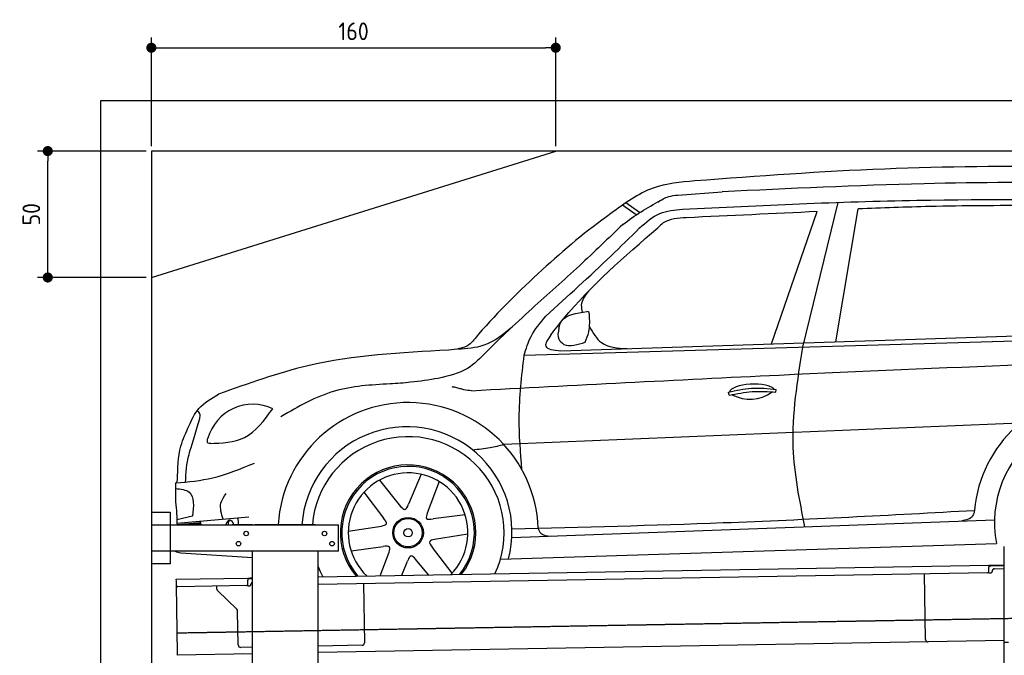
# Model space of a CAD drawing. Header units: millimetres. Extents: x 552 to 7231, y 5667 to 12436.
# Tile 4 of 5: x 552 to 4448, y 9922 to 12436. Entities that reach past the tile are written whole.
import ezdxf

# ---------------------------------------------------------------- set-up
doc = ezdxf.new("R2010")
doc.units = ezdxf.units.MM
doc.linetypes.add('GEN3', pattern=[6.25, 5, -1.25])
doc.layers.get('0').update_dxf_attribs({"lineweight": 25})
doc.layers.add('3', color=6, linetype='GEN3', lineweight=25)
doc.layers.add('4', color=3, linetype='Continuous', lineweight=25)
doc.layers.add('Car', color=10, linetype='Continuous')
doc.styles.get("Standard").update_dxf_attribs({"font": 'ISOCP.SHX'})
doc.dimstyles.new('GEN-ISO$0', dxfattribs={"dimscale": 20, "dimtxt": 3.5, "dimasz": 2, "dimexe": 2, "dimexo": 1, "dimgap": 1.5, "dimtad": 1, "dimdec": 1, "dimlfac": 0.1, "dimdsep": 46, "dimtxsty": 'Standard', "dimblk": 'PUNKT', "dimcen": 2, "dimclrd": 256, "dimclre": 256, "dimclrt": 2, "dimadec": 0, "dimazin": 0, "dimtp": 0.1, "dimtm": 0.1, "dimtfac": 0.71, "dimtdec": 1, "dimtmove": 2, "dimatfit": 3, "dimldrblk": 'PUNKT', "dimfxl": 1, "dimtolj": 1, "dimarcsym": 0})

# ---------------------------------------------------------------- blocks, each defined once
blk = doc.blocks.new('PUNKT')
at = {"layer": '4', "color": 0, "linetype": 'ByBlock'}
blk.add_line((-0.5, 0), (-1, 0), dxfattribs=at)
at = {"layer": '4', "color": 0, "linetype": 'ByBlock', "const_width": 0.5}
blk.add_lwpolyline([(-0.25, 0, 1), (0.25, 0, 1)], format="xyb", close=True, dxfattribs=at)
blk = doc.blocks.new('*D8')
at = {"layer": '4', "lineweight": -2, "transparency": 16777216}
for p, q in [((1052.8, 11915.9), (622.8, 11915.9)), ((662.8, 11455.9), (662.8, 11875.9)), ((1052.8, 11415.9), (622.8, 11415.9))]:
    blk.add_line(p, q, dxfattribs=at)
at = {"layer": 'Defpoints', "color": 0, "transparency": 16777216}
for p in [(662.8, 11915.9), (1072.8, 11915.9), (1072.8, 11415.9)]:
    blk.add_point(p, dxfattribs=at)
at = {"layer": '4', "lineweight": -2, "transparency": 16777216, "xscale": 40, "yscale": 40, "zscale": 40}
for p, rotation in [((662.8, 11915.9), 90), ((662.8, 11415.9), 270)]:
    blk.add_blockref('PUNKT', p, dxfattribs=dict(at, rotation=rotation))
at = {"layer": '4', "color": 2, "transparency": 16777216, "insert": (597.8, 11665.9), "char_height": 70, "attachment_point": 5, "rotation": 90}
blk.add_mtext('\\A1;50', dxfattribs=at)
blk = doc.blocks.new('*D9')
at = {"layer": '4', "lineweight": -2, "transparency": 16777216}
for p, q in [((1072.8, 11935.9), (1072.8, 12364.6)), ((2672.8, 11935.9), (2672.8, 12364.6)), ((1112.8, 12324.6), (2632.8, 12324.6))]:
    blk.add_line(p, q, dxfattribs=at)
at = {"layer": 'Defpoints', "color": 0, "transparency": 16777216}
for p in [(2672.8, 12324.6), (1072.8, 11915.9), (2672.8, 11915.9)]:
    blk.add_point(p, dxfattribs=at)
at = {"layer": '4', "lineweight": -2, "transparency": 16777216, "xscale": 40, "yscale": 40, "zscale": 40, "rotation": 180}
blk.add_blockref('PUNKT', (1072.8, 12324.6), dxfattribs=at)
at = {"layer": '4', "lineweight": -2, "transparency": 16777216, "xscale": 40, "yscale": 40, "zscale": 40}
blk.add_blockref('PUNKT', (2672.8, 12324.6), dxfattribs=at)
at = {"layer": '4', "color": 2, "transparency": 16777216, "insert": (1872.8, 12389.6), "char_height": 70, "attachment_point": 5}
blk.add_mtext('\\A1;160', dxfattribs=at)

msp = doc.modelspace()

# ---------------------------------------------------------------- linework, layer by layer
for p, q in [((872.77, 5915.9), (872.77, 12115.9)), ((872.77, 12115.9), (6472.77, 12115.9)), ((6272.78, 11915.9), (1072.77, 11915.9)), ((1072.77, 11915.9), (1072.77, 6165.9)), ((1072.77, 11415.9), (2672.77, 11915.9)), ((1072.77, 10488.02), (1147.77, 10488.02)), ((1147.77, 10488.02), (1147.77, 10283.02)), ((1072.77, 10438.02), (1812.77, 10438.02)), ((1472.77, 10438.02), (1392.77, 10438.02)), ((1472.77, 10438.02), (1482.77, 10438.02)), ((1722.77, 10438.02), (1482.77, 10438.02)), ((1722.77, 10438.02), (1732.77, 10438.02)), ((1732.77, 10438.02), (1812.77, 10438.02)), ((1812.77, 10333.02), (1812.77, 10438.02)), ((1812.77, 10333.02), (1072.77, 10333.02)), ((1472.77, 8708.02), (1472.77, 10333.02)), ((1732.77, 8013.02), (1732.77, 10333.02)), ((4447.57, 9972.48), (4447.57, 10352.48)), ((4447.57, 9972.48), (4447.57, 10352.48)), ((1147.77, 10283.02), (1072.77, 10283.02)), ((1732.77, 10232.07), (4386.09, 10278.39)), ((4381.61, 10248.3), (1732.77, 10202.07)), ((4386.09, 10278.39), (4396.09, 10278.56)), ((4386.09, 10278.39), (4386.23, 10270.39)), ((4396.16, 10274.56), (4386.16, 10274.39)), ((4386.52, 10253.39), (4386.23, 10270.39)), ((4389.13, 10247.43), (4394.13, 10247.52)), ((4396.09, 10278.56), (4445.89, 10279.43)), ((4447.57, 10275.46), (4396.16, 10274.56)), ((4399.04, 10252.61), (4399.02, 10253.61)), ((4408.85, 10263.78), (4447.57, 10264.46)), ((1171.58, 10222.28), (1454.03, 10227.21)), ((1171.72, 10214.28), (1171.58, 10222.28)), ((1172.01, 10197.28), (1171.72, 10214.28)), ((1454.03, 10227.21), (1464.03, 10227.38)), ((1454.03, 10227.21), (1454.17, 10219.21)), ((1464.1, 10223.38), (1454.1, 10223.21)), ((1454.47, 10202.21), (1454.17, 10219.21)), ((1464.03, 10227.38), (1472.77, 10227.53)), ((1472.77, 10223.53), (1464.1, 10223.38)), ((4136.19, 9983.98), (4131.65, 10243.94)), ((1176.67, 9930.32), (1172.01, 10197.28)), ((1449.56, 10197.12), (1177.1, 10192.37)), ((1332.28, 10183.22), (1332.08, 10195.07)), ((1410.76, 10103.36), (1335.34, 10176.2)), ((1457.08, 10196.26), (1462.07, 10196.34)), ((1466.99, 10201.43), (1466.97, 10202.43)), ((1911.99, 10205.2), (1916.07, 9971.23)), ((1416.15, 9962.51), (1413.81, 10096.34)), ((4146.36, 9974.16), (1732.77, 9932.03)), ((4447.57, 9979.41), (4146.36, 9974.16)), ((1472.77, 9953.49), (1426.32, 9952.68)), ((1906.25, 9961.06), (1732.77, 9958.03)), ((4447.57, 9972.48), (4447.57, 9969.48)), ((4463.57, 9972.48), (4447.57, 9972.48)), ((4447.57, 9972.48), (4447.57, 9969.48)), ((4463.57, 9972.48), (4447.57, 9972.48)), ((4447.57, 8072.48), (4447.57, 9969.48)), ((1176.81, 9922.32), (1176.67, 9930.32)), ((1472.77, 9927.49), (1176.81, 9922.32))]:
    msp.add_line(p, q)
for centre in [(1447.77, 10403.02), (1757.77, 10403.02), (1417.77, 10363.02), (1787.77, 10363.02)]:
    msp.add_circle(centre, 9)
for centre, radius, start, end in [((4381.53, 10253.3), 5, 271, 1), ((4389.04, 10252.43), 5, 214.23672, 271), ((4394.04, 10252.52), 5, 271, 1), ((4409.02, 10253.78), 10, 91, 181), ((1476.97, 10202.6), 10, 114.78744, 181), ((1177.01, 10197.37), 5, 181, 271), ((1342.28, 10183.39), 10, 181, 226), ((1449.47, 10202.12), 5, 271, 1), ((1456.99, 10201.25), 5, 214.23672, 271), ((1461.99, 10201.34), 5, 271, 1), ((1403.81, 10096.17), 10, 1, 46), ((4146.19, 9984.15), 10, 181, 271), ((1426.15, 9962.68), 10, 181, 271), ((1906.07, 9971.06), 10, 271, 1)]:
    msp.add_arc(centre, radius, start, end)
at = {"layer": '3'}
msp.add_line((1175.28, 10010.3), (6230.45, 10098.53), dxfattribs=at)
at = {"layer": 'Car'}
for p, q in [((3156.12, 11742.03), (3330.75, 11754.59)), ((2990.34, 11663.96), (2936.75, 11702.04)), ((3004.77, 11672.86), (2949.62, 11710.99)), ((3650.96, 11140.51), (3789.86, 11713.06)), ((3781.45, 11161.72), (3868.75, 11687.31)), ((3526.74, 11153.28), (3707.69, 11676.46)), ((2547.78, 11108.52), (5214.68, 11185.84)), ((2692.76, 11125.68), (5192.78, 11208.48)), ((3359.4, 10950.21), (3356.26, 10962.15)), ((3544.24, 10962.22), (3545.51, 10973.36)), ((2139.83, 10637.49), (2090.56, 10519.12)), ((1975.06, 10614.16), (2059, 10510.43)), ((2211.71, 10608.54), (2163.85, 10483.98)), ((1914.05, 10566.38), (1991.92, 10464.53)), ((1236.05, 10471.37), (1173.83, 10456.67)), ((1174.21, 10443.85), (1458.33, 10468.68)), ((1174.3, 10439.44), (1267.78, 10447.19)), ((1206.65, 10438.02), (1268.47, 10443.33)), ((2314.3, 10477.51), (2187.15, 10461)), ((2499.09, 10387.77), (4408.84, 10457.39)), ((1253.78, 10438.02), (1269.11, 10439.43)), ((1851.88, 10412.02), (1983.68, 10432.85)), ((2325.16, 10400.79), (2193.36, 10379.96)), ((2453.84, 10301.95), (4416.89, 10364.33)), ((1189.03, 10326.91), (1472.77, 10307.87)), ((1862.74, 10335.3), (1989.89, 10351.81)), ((1977.66, 10236.35), (2013.19, 10328.83)), ((2262.99, 10246.43), (2185.12, 10348.29)), ((2063.23, 10237.84), (2086.48, 10293.69)), ((2168.78, 10239.68), (2118.04, 10302.39))]:
    msp.add_line(p, q, dxfattribs=at)
for radius in [60.48, 56.18, 16.64]:
    msp.add_circle((2088.52, 10406.41), radius, dxfattribs=at)
for centre, radius, start, end in [((4844.85, 10446.12), 517.9, 7.67103, 174.59489), ((1474.08, 10730.61), 184.14, 64.58508, 164.35679), ((2088.52, 10406.41), 514.77, 2.02938, 176.47946), ((4839.52, 10447.81), 430.79, 352.99458, 191.1732), ((2083.59, 10409.47), 416.06, 345.09923, 176.06575), ((2088.52, 10406.41), 379.96, 334.74188, 175.22779), ((2088.52, 10406.41), 268.2, 322.18821, 219.81179), ((2088.52, 10406.41), 262.27, 321.13756, 220.86244), ((2088.52, 10406.41), 236.71, 315.75316, 226.24684), ((1160.8, 10615.91), 15.25, 302.25705, 354.48043), ((2088.52, 10406.41), 379.96, 200.56481, 207.25812)]:
    msp.add_arc(centre, radius, start, end, dxfattribs=at)
for centre, major_axis, ratio, start_param, end_param in [((3449.76, 10964.31), (-89.27, -3.51), 0.3344392, 3.3616366, 6.2046976), ((3423.52, 11357.22), (-27.02, 422.91), 0.577039, 2.8101265, 3.4780899), ((1383.24, 10422.09), (0.59, -33.97), 0.5235014, 2.0496113, 4.215299), ((1383.24, 10422.09), (0.07, -34.06), 0.233483, 3.2138645, 4.2252862)]:
    msp.add_ellipse(centre, major_axis=major_axis, ratio=ratio, start_param=start_param, end_param=end_param, dxfattribs=at)
for points, knots in [([(5432.18, 11843.4), (4945.94, 11853.7), (4208.46, 11869.3), (3473.18, 11817.13), (3222.74, 11797.76)], [0, 0, 0, 0, 145.7767006, 221.0985088, 221.0985088, 221.0985088, 221.0985088]), ([(3174.49, 11685.87), (3483.4, 11700.92), (4079.96, 11729.99), (4677.08, 11723.49), (4933.59, 11719.13)], [0, 0, 0, 0, 92.7570751, 179.1287087, 179.1287087, 179.1287087, 179.1287087]), ([(4558.47, 11700.69), (4423.34, 11700.15), (4193.36, 11699.23), (3963.54, 11690.86), (3868.75, 11687.31)], [0, 0, 0, 0, 40.5335951, 68.9891973, 68.9891973, 68.9891973, 68.9891973]), ([(2891.33, 11668.99), (2795.25, 11601.33), (2612.41, 11445.92), (2446.61, 11281.62), (2367, 11191.73)], [0, 0, 0, 0, 35.1101955, 71.1973858, 71.1973858, 71.1973858, 71.1973858]), ([(2685.53, 11215.33), (2687.36, 11225.83), (2700.71, 11267.39), (2754.71, 11275.41), (2796.38, 11281.61)], [4.3267327, 4.3267327, 4.3267327, 4.3267327, 7.5217653, 18.3125191, 18.3125191, 18.3125191, 18.3125191]), ([(2685.53, 11215.33), (2682.13, 11199.5), (2676.44, 11173.09), (2696.57, 11157.48), (2705.12, 11151.43)], [0, 0, 0, 0, 4.3638538, 7.2758736, 7.2758736, 7.2758736, 7.2758736]), ([(1302.07, 10759.75), (1351.94, 10760.81), (1456.79, 10765.43), (1519.75, 10851.39), (1553.11, 10896.93)], [0.9310276, 0.9310276, 0.9310276, 0.9310276, 15.0900716, 31.0453666, 31.0453666, 31.0453666, 31.0453666]), ([(1208.24, 10605.46), (1209.14, 10643.71), (1213.47, 10700.09), (1235.74, 10757.6), (1264.45, 10857.75)], [0, 0, 0, 0, 11.9611006, 18.8954237, 18.8954237, 18.8954237, 18.8954237]), ([(1167.94, 10539.52), (1170.61, 10509.09), (1173.57, 10475.29), (1174.27, 10441.4), (1174.32, 10438.02)], [0, 0, 0, 0, 91.5661795, 101.7178039, 101.7178039, 101.7178039, 101.7178039]), ([(2499.46, 10422.13), (2778.26, 10428.85), (3388.56, 10443.83), (3998.16, 10476.53), (4329.26, 10494.9)], [2.8983625, 2.8983625, 2.8983625, 2.8983625, 86.5587337, 186.0326495, 186.0326495, 186.0326495, 186.0326495])]:
    msp.add_open_spline(points, degree=3, knots=knots, dxfattribs=at)
for points in [[(3222.74, 11797.76), (3058.61, 11769.48), (2891.33, 11668.99)], [(5461.03, 11782.17), (4130.31, 11786.61), (3330.75, 11754.59)], [(3077.02, 11714.42), (3119.64, 11735.74), (3156.12, 11742.03)], [(2938.36, 11626.02), (3010.34, 11676.03), (3086.45, 11720.03)], [(3004.54, 11611.72), (3084.29, 11669.07), (3174.49, 11685.87)], [(3189.23, 11652.11), (3098.26, 11631.41), (3076.19, 11611.99)], [(3707.69, 11676.46), (3189.23, 11652.11)], [(2938.36, 11626.02), (2766.43, 11462.35), (2578.9, 11293.25)], [(2633.23, 11263.03), (2890.61, 11500.82), (3004.54, 11611.72)], [(2653.16, 11188.92), (2703.72, 11252.43), (3076.19, 11611.99)], [(2802.17, 11361.64), (2773.98, 11305.8), (2777.9, 11278.78)], [(2578.9, 11293.25), (2473.9, 11195.44), (2397.54, 11120.73)], [(2547.78, 11108.52), (2574.91, 11182.29), (2633.23, 11263.03)], [(2789.41, 11159.77), (2803.57, 11201.55), (2806.21, 11271.45)], [(2806.21, 11271.45), (2804.52, 11277.59), (2796.38, 11281.61)], [(2285.4, 11133.44), (2389.36, 11149.1), (2502.28, 11222.35)], [(2806.42, 11220.74), (2853.45, 11158.81), (2954.75, 11134.35)], [(2367, 11191.73), (2329.03, 11149.91), (2249.39, 11128.51)], [(2653.16, 11188.92), (2633.15, 11144.82), (2692.76, 11125.68)], [(2249.39, 11128.51), (1692.49, 11066.56), (1338.53, 10953.99)], [(2397.54, 11120.73), (2323.43, 11056.23), (2207.83, 11016.93)], [(2339.43, 10968.2), (3557.19, 11030.06), (5484.56, 11108.73)], [(2539.2, 10655.16), (2528.26, 10860.59), (2547.78, 11108.52)], [(3658.62, 10430.04), (3612.79, 10743.84), (3650.96, 11140.51)], [(2017.08, 10995.06), (1797.17, 10966.22), (1585.56, 10865.35)], [(2207.83, 11016.93), (2098.74, 11001.26), (2017.08, 10995.06)], [(1222.06, 10829.79), (1260.72, 10897.49), (1338.53, 10953.99)], [(2294.52, 10976.11), (2276.5, 10980.92), (2262.36, 10983.23)], [(2339.43, 10968.2), (2309.55, 10971.67), (2294.52, 10976.11)], [(3356.26, 10962.15), (3447.05, 10977.79), (3545.51, 10973.36)], [(3359.4, 10950.21), (3449.76, 10964.31), (3544.24, 10962.22)], [(1264.45, 10857.75), (1264.54, 10876.22), (1253.88, 10888.83)], [(4508.31, 10839.76), (2467.46, 10754.83)], [(1175.97, 10614.45), (1189.98, 10748.53), (1222.06, 10829.79)], [(1307.72, 10759.87), (1296.89, 10760.99), (1296.76, 10780.26)], [(2467.46, 10754.83), (2412.97, 10742.12), (2344.55, 10733.52)], [(1168.93, 10603.02), (1316.08, 10623.61), (1480.22, 10681.85)], [(1356.48, 10459.78), (1348.23, 10522.8), (1368.28, 10561.33)], [(2059, 10510.43), (2076.01, 10498.18), (2090.56, 10519.12)], [(2163.85, 10483.98), (2161.74, 10463.13), (2187.15, 10461)], [(4329.26, 10494.9), (4322.3, 10472.58), (4278.34, 10452.64)], [(1983.68, 10432.85), (2002.79, 10441.46), (1991.92, 10464.53)], [(2602.97, 10424.64), (2613.58, 10404.22), (2652.48, 10393.29)], [(2193.36, 10379.96), (2174.25, 10371.36), (2185.12, 10348.29)], [(2013.19, 10328.83), (2015.3, 10349.69), (1989.89, 10351.81)], [(2118.04, 10302.39), (2101.03, 10314.64), (2086.48, 10293.69)]]:
    msp.add_spline(points, degree=3, dxfattribs=at)
for points in [[(2705.12, 11151.43), (2727.79, 11141.12), (2760.38, 11150.2), (2789.41, 11159.77)], [(1168.93, 10603.02), (1167.41, 10582.18), (1167.68, 10560.85), (1167.94, 10539.52)], [(1269.32, 10438.02), (1268.64, 10442.66), (1267.77, 10447.3), (1266.89, 10451.95)], [(1418.19, 10438.02), (1417.69, 10447), (1416.8, 10455.99), (1415.91, 10464.98)], [(1167.06, 10333.02), (1173.13, 10329.86), (1181.08, 10328.39), (1189.03, 10326.91)]]:
    msp.add_open_spline(points, degree=3, dxfattribs=at)
at = {"layer": 'Car', "end_tangent": (-0.9671699, -0.2541305)}
msp.add_spline([(1167.93, 10581.49), (1222.32, 10566.74), (1236.05, 10471.37)], degree=3, dxfattribs=at)

# ---------------------------------------------------------------- dimensions: what is measured, and where the dimension line sits
at = {"layer": '4'}
dim = msp.add_linear_dim(base=(2672.77, 12324.58), p1=(1072.77, 11915.9), p2=(2672.77, 11915.9), dimstyle='GEN-ISO$0', dxfattribs=at)
dim.commit()
dim.dimension.update_dxf_attribs({"geometry": '*D9', "text_midpoint": (1872.77, 12389.58)})
dim = msp.add_linear_dim(base=(662.77, 11915.9), p1=(1072.77, 11415.9), p2=(1072.77, 11915.9), angle=90, dimstyle='GEN-ISO$0', dxfattribs=at)
dim.commit()
dim.dimension.update_dxf_attribs({"geometry": '*D8', "text_midpoint": (597.77, 11665.9)})

doc.saveas('drawing.dxf')
